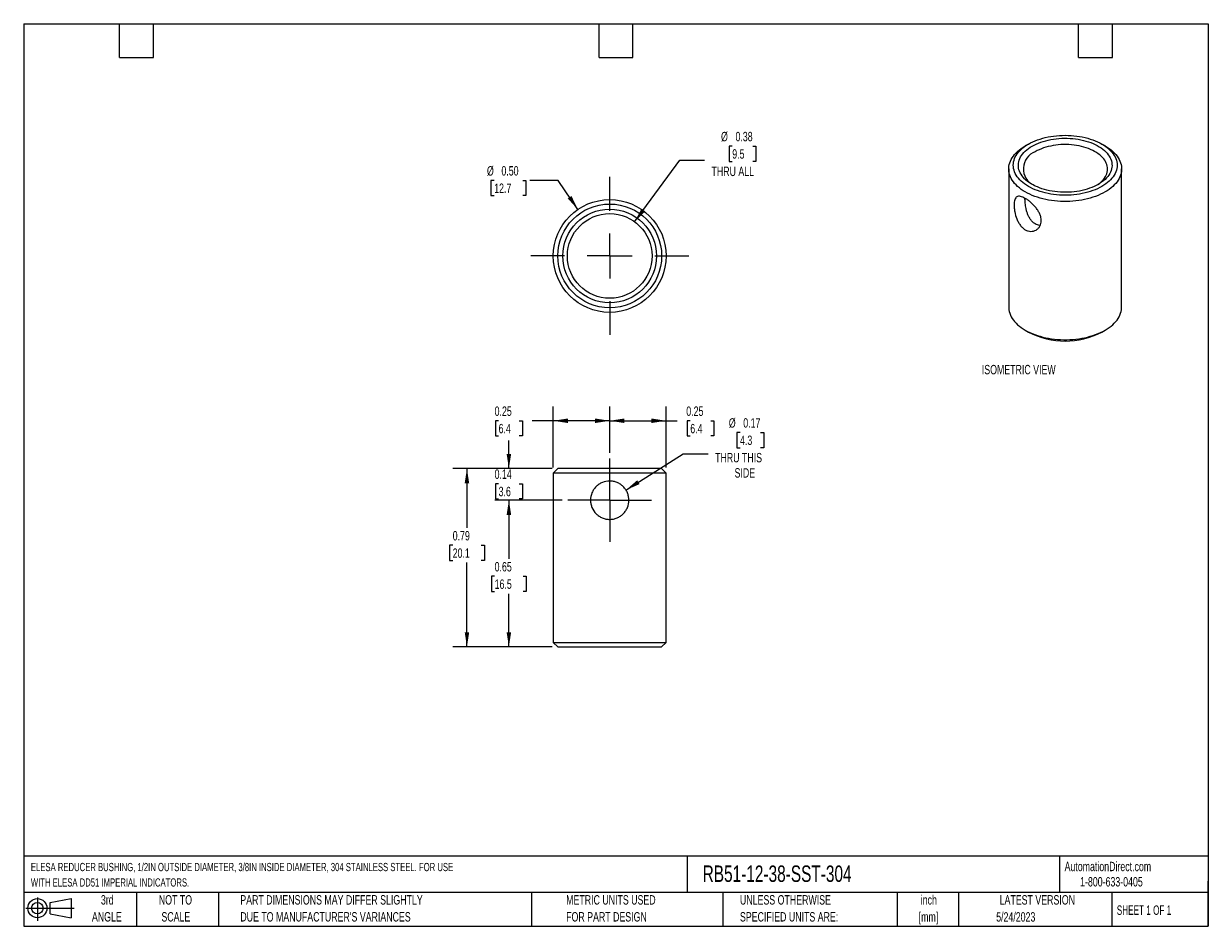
# Model space of a CAD drawing. Header units: inches. Extents: x 0.12 to 5.38, y 0.12 to 4.12.
import ezdxf

# ---------------------------------------------------------------- set-up
doc = ezdxf.new("R2010")
doc.units = ezdxf.units.IN
doc.header["$LTSCALE"] = 0.5
doc.header["$MEASUREMENT"] = 0
doc.linetypes.add('CENTERX2', pattern=[0.8, 0.5, -0.1, 0.1, -0.1])
doc.layers.add('CENTER', color=40, linetype='CENTERX2')
doc.layers.add('DIMENSIONS', color=140, linetype='Continuous', lineweight=25)
doc.layers.add('TEXT', color=140, linetype='Continuous', lineweight=25)
doc.styles.add('SLDTEXTSTYLE0', font='TXT', dxfattribs={"width": 0.7})
doc.styles.add('SLDTEXTSTYLE1', font='TXT', dxfattribs={"width": 0.65})
doc.dimstyles.new('SLDDIMSTYLE0', dxfattribs={"dimtxt": 0.04248, "dimasz": 0.065, "dimexe": 0, "dimexo": 0.0625, "dimgap": 0.01062, "dimtad": 0, "dimtih": 1, "dimtoh": 1, "dimrnd": 1e-09, "dimdsep": 46, "dimtxsty": 'SLDTEXTSTYLE0', "dimsah": 1, "dimcen": 0, "dimadec": 0, "dimazin": 2, "dimtfac": 1, "dimtofl": 0, "dimtmove": 0, "dimatfit": 3, "dimfxl": 0, "dimfrac": 2, "dimtolj": 1, "dimtzin": 12, "dimarcsym": 0})
doc.dimstyles.new('SLDDIMSTYLE1', dxfattribs={"dimtxt": 0.04248, "dimasz": 0.065, "dimexe": 0, "dimexo": 0.0625, "dimgap": 0.01062, "dimtad": 0, "dimtih": 1, "dimtoh": 1, "dimrnd": 1e-09, "dimdsep": 46, "dimtxsty": 'SLDTEXTSTYLE0', "dimsah": 1, "dimcen": 0.09, "dimadec": 0, "dimazin": 2, "dimtfac": 1, "dimtofl": 0, "dimtmove": 0, "dimatfit": 3, "dimfxl": 0, "dimfrac": 2, "dimtolj": 1, "dimtzin": 12, "dimarcsym": 0})
doc.dimstyles.new('SLDDIMSTYLE2', dxfattribs={"dimtxt": 0.04248, "dimasz": 0.065, "dimexe": 0, "dimexo": 0.0625, "dimgap": 0.01062, "dimtad": 0, "dimtih": 1, "dimtoh": 1, "dimrnd": 1e-09, "dimdsep": 46, "dimtxsty": 'SLDTEXTSTYLE0', "dimsah": 1, "dimcen": 0.09, "dimadec": 0, "dimazin": 2, "dimtfac": 1, "dimtmove": 0, "dimatfit": 0, "dimfxl": 0, "dimfrac": 2, "dimtolj": 1, "dimtzin": 12, "dimarcsym": 0})
doc.dimstyles.new('SLDDIMSTYLE3', dxfattribs={"dimtxt": 0.04248, "dimasz": 0.065, "dimexe": 0, "dimexo": 0.0625, "dimgap": 0.01062, "dimtad": 0, "dimtih": 1, "dimtoh": 1, "dimrnd": 1e-09, "dimzin": 0, "dimdsep": 46, "dimtxsty": 'SLDTEXTSTYLE0', "dimsah": 1, "dimcen": 0, "dimadec": 0, "dimazin": 0, "dimtfac": 1, "dimtofl": 0, "dimtmove": 0, "dimatfit": 3, "dimfxl": 0, "dimfrac": 2, "dimtolj": 1, "dimtzin": 12, "dimarcsym": 0})

# ---------------------------------------------------------------- blocks, each defined once
blk = doc.blocks.new('Block11')
at = {"color": 7, "linetype": 'Continuous', "lineweight": 18}
for p, q in [((0, 0.0567), (0.2141, 0.0567)), ((0.051, 0.1045), (0.051, 0)), ((0.1079, 0.082), (0.2003, 0.0991)), ((0.1079, 0.0314), (0.1079, 0.082)), ((0.2003, 0.0991), (0.2003, 0.0144)), ((0.1079, 0.0314), (0.2003, 0.0144))]:
    blk.add_line(p, q, dxfattribs=at)
for radius in [0.0423, 0.0253]:
    blk.add_circle((0.051, 0.0567), radius, dxfattribs=at)
blk = doc.blocks.new('Block12')
at = {"color": 7, "linetype": 'Continuous'}
blk.add_blockref('Block11', (0, 0), dxfattribs=at)
blk = doc.blocks.new('SW_NOTE_0')
at = {"layer": 'TEXT', "color": 0, "char_height": 0.036458, "attachment_point": 1, "style": 'SLDTEXTSTYLE0'}
for s, insert in [('ELESA REDUCER BUSHING, 1/2IN OUTSIDE DIAMETER, 3/8IN INSIDE DIAMETER, 304 STAINLESS STEEL. FOR USE', (0, 0.047)), ('WITH ELESA DD51 IMPERIAL INDICATORS.', (0, -0.0213))]:
    blk.add_mtext(s, dxfattribs=dict(at, insert=insert))
blk = doc.blocks.new('SW_NOTE_0_1')
at = {"layer": 'TEXT', "color": 0, "char_height": 0.04167, "attachment_point": 2, "style": 'SLDTEXTSTYLE0'}
for s, insert in [('inch', (0.0625, 0.0537)), ('[mm]', (0.0611, -0.0215))]:
    blk.add_mtext(s, dxfattribs=dict(at, insert=insert))
blk = doc.blocks.new('SW_NOTE_0_2')
at = {"layer": 'TEXT', "color": 0, "char_height": 0.041667, "attachment_point": 1, "style": 'SLDTEXTSTYLE0'}
for s, insert in [('UNLESS OTHERWISE', (0, 0.0537)), ('SPECIFIED UNITS ARE:', (0, -0.0215))]:
    blk.add_mtext(s, dxfattribs=dict(at, insert=insert))
blk = doc.blocks.new('SW_NOTE_0_3')
at = {"layer": 'TEXT', "color": 0, "char_height": 0.041667, "attachment_point": 1, "style": 'SLDTEXTSTYLE0'}
for s, insert in [('PART DIMENSIONS MAY DIFFER SLIGHTLY', (0, 0.0537)), ("DUE TO MANUFACTURER'S VARIANCES", (0, -0.0215))]:
    blk.add_mtext(s, dxfattribs=dict(at, insert=insert))
blk = doc.blocks.new('SW_NOTE_0_4')
at = {"layer": 'TEXT', "color": 0, "char_height": 0.04167, "attachment_point": 2, "style": 'SLDTEXTSTYLE0'}
for s, insert in [('NOT TO', (0.1035, 0.0537)), ('SCALE', (0.1054, -0.0215))]:
    blk.add_mtext(s, dxfattribs=dict(at, insert=insert))
blk = doc.blocks.new('SW_NOTE_0_5')
at = {"layer": 'TEXT', "color": 0, "char_height": 0.04167, "attachment_point": 2, "style": 'SLDTEXTSTYLE0'}
for s, insert in [('3rd', (0.0456, 0.0537)), ('ANGLE', (0.0437, -0.0215))]:
    blk.add_mtext(s, dxfattribs=dict(at, insert=insert))
blk = doc.blocks.new('SW_NOTE_0_6')
at = {"layer": 'TEXT', "color": 0, "char_height": 0.041667, "attachment_point": 1, "style": 'SLDTEXTSTYLE0'}
for s, insert in [('METRIC UNITS USED', (0, 0.0537)), ('FOR PART DESIGN', (0, -0.0215))]:
    blk.add_mtext(s, dxfattribs=dict(at, insert=insert))
blk = doc.blocks.new('_D')
at = {"layer": 'DIMENSIONS'}
for p, q in [((3.2997, 2.3135), (3.2855, 2.3135)), ((3.2855, 2.3135), (3.2855, 2.246)), ((3.3906, 2.3135), (3.4049, 2.3135)), ((3.4049, 2.3135), (3.4049, 2.246)), ((2.7941, 2.0585), (3.0484, 2.2181)), ((3.0484, 2.2181), (3.1578, 2.2181)), ((3.2855, 2.246), (3.2997, 2.246)), ((3.4049, 2.246), (3.3906, 2.246))]:
    blk.add_line(p, q, dxfattribs=at)
blk.add_solid([(2.7941, 2.0585), (2.8545, 2.0846), (2.8439, 2.1016)], dxfattribs=at)
at = {"layer": 'DIMENSIONS', "char_height": 0.04167, "attachment_point": 1, "style": 'SLDTEXTSTYLE0'}
for s, insert in [('%%c', (3.25, 2.3767)), ('0.17', (3.3141, 2.3767)), ('4.3', (3.2997, 2.2997)), ('THRU THIS', (3.1891, 2.2227)), ('SIDE', (3.2755, 2.1552))]:
    blk.add_mtext(s, dxfattribs=dict(at, insert=insert))
blk = doc.blocks.new('_D_1')
at = {"layer": 'DIMENSIONS'}
for p, q in [((2.7221, 2.2234), (2.7221, 2.4279)), ((2.9721, 2.1584), (2.9721, 2.4279)), ((2.7221, 2.3654), (2.9721, 2.3654)), ((2.9721, 2.3654), (3.0216, 2.3654)), ((3.0792, 2.3654), (3.0649, 2.3654)), ((3.0649, 2.3654), (3.0649, 2.2979)), ((3.1701, 2.3654), (3.1843, 2.3654)), ((3.1843, 2.3654), (3.1843, 2.2979)), ((3.0649, 2.2979), (3.0792, 2.2979)), ((3.1843, 2.2979), (3.1701, 2.2979))]:
    blk.add_line(p, q, dxfattribs=at)
for points in [[(2.7221, 2.3654), (2.7871, 2.3554), (2.7871, 2.3754)], [(2.9721, 2.3654), (2.9071, 2.3754), (2.9071, 2.3554)]]:
    blk.add_solid(points, dxfattribs=at)
at = {"layer": 'DIMENSIONS', "char_height": 0.04167, "attachment_point": 1, "style": 'SLDTEXTSTYLE0'}
for s, insert in [('0.25', (3.0615, 2.4287)), ('6.4', (3.0792, 2.3516))]:
    blk.add_mtext(s, dxfattribs=dict(at, insert=insert))
blk = doc.blocks.new('_D_2')
at = {"layer": 'DIMENSIONS'}
for p, q in [((2.4721, 2.1584), (2.4721, 2.4279)), ((2.7221, 2.2234), (2.7221, 2.4279)), ((2.2298, 2.3654), (2.2155, 2.3654)), ((2.2155, 2.3654), (2.2155, 2.2979)), ((2.3207, 2.3654), (2.335, 2.3654)), ((2.335, 2.3654), (2.335, 2.2979)), ((2.4721, 2.3654), (2.3783, 2.3654)), ((2.7221, 2.3654), (2.4721, 2.3654)), ((2.2155, 2.2979), (2.2298, 2.2979)), ((2.335, 2.2979), (2.3207, 2.2979))]:
    blk.add_line(p, q, dxfattribs=at)
for points in [[(2.4721, 2.3654), (2.5371, 2.3554), (2.5371, 2.3754)], [(2.7221, 2.3654), (2.6571, 2.3754), (2.6571, 2.3554)]]:
    blk.add_solid(points, dxfattribs=at)
at = {"layer": 'DIMENSIONS', "char_height": 0.04167, "attachment_point": 1, "style": 'SLDTEXTSTYLE0'}
for s, insert in [('0.25', (2.2121, 2.4287)), ('6.4', (2.2298, 2.3516))]:
    blk.add_mtext(s, dxfattribs=dict(at, insert=insert))
blk = doc.blocks.new('_D_3')
at = {"layer": 'DIMENSIONS'}
for p, q in [((2.2753, 2.1534), (2.2753, 2.2784)), ((2.4671, 2.1534), (2.2128, 2.1534)), ((2.2298, 2.0864), (2.2155, 2.0864)), ((2.2155, 2.0864), (2.2155, 2.0188)), ((2.3207, 2.0864), (2.335, 2.0864)), ((2.335, 2.0864), (2.335, 2.0188)), ((2.5121, 2.0134), (2.2128, 2.0134)), ((2.2155, 2.0188), (2.2298, 2.0188)), ((2.2753, 2.0134), (2.2753, 1.8884)), ((2.335, 2.0188), (2.3207, 2.0188))]:
    blk.add_line(p, q, dxfattribs=at)
for points in [[(2.2753, 2.1534), (2.2853, 2.2184), (2.2653, 2.2184)], [(2.2753, 2.0134), (2.2653, 1.9484), (2.2853, 1.9484)]]:
    blk.add_solid(points, dxfattribs=at)
at = {"layer": 'DIMENSIONS', "char_height": 0.04167, "attachment_point": 1, "style": 'SLDTEXTSTYLE0'}
for s, insert in [('0.14', (2.2121, 2.1496)), ('3.6', (2.2298, 2.0726))]:
    blk.add_mtext(s, dxfattribs=dict(at, insert=insert))
blk = doc.blocks.new('_D_4')
at = {"layer": 'DIMENSIONS'}
for p, q in [((2.5121, 2.0134), (2.2128, 2.0134)), ((2.2753, 2.0134), (2.2753, 1.7531)), ((2.2121, 1.6761), (2.1979, 1.6761)), ((2.1979, 1.6761), (2.1979, 1.6085)), ((2.3384, 1.6761), (2.3526, 1.6761)), ((2.3526, 1.6761), (2.3526, 1.6085)), ((2.1979, 1.6085), (2.2121, 1.6085)), ((2.2753, 1.3634), (2.2753, 1.599)), ((2.3526, 1.6085), (2.3384, 1.6085)), ((2.4671, 1.3634), (2.2128, 1.3634))]:
    blk.add_line(p, q, dxfattribs=at)
for points in [[(2.2753, 2.0134), (2.2653, 1.9484), (2.2853, 1.9484)], [(2.2753, 1.3634), (2.2853, 1.4284), (2.2653, 1.4284)]]:
    blk.add_solid(points, dxfattribs=at)
at = {"layer": 'DIMENSIONS', "char_height": 0.04167, "attachment_point": 1, "style": 'SLDTEXTSTYLE0'}
for s, insert in [('0.65', (2.2121, 1.7393)), ('16.5', (2.2121, 1.6622))]:
    blk.add_mtext(s, dxfattribs=dict(at, insert=insert))
blk = doc.blocks.new('_D_5')
at = {"layer": 'DIMENSIONS'}
for p, q in [((2.4671, 2.1534), (2.0269, 2.1534)), ((2.0894, 2.1534), (2.0894, 1.8905)), ((2.0263, 1.8135), (2.0121, 1.8135)), ((2.0121, 1.8135), (2.0121, 1.746)), ((2.1526, 1.8135), (2.1668, 1.8135)), ((2.1668, 1.8135), (2.1668, 1.746)), ((2.0121, 1.746), (2.0263, 1.746)), ((2.0894, 1.3634), (2.0894, 1.7365)), ((2.1668, 1.746), (2.1526, 1.746)), ((2.4671, 1.3634), (2.0269, 1.3634))]:
    blk.add_line(p, q, dxfattribs=at)
for points in [[(2.0894, 2.1534), (2.0794, 2.0884), (2.0994, 2.0884)], [(2.0894, 1.3634), (2.0994, 1.4284), (2.0794, 1.4284)]]:
    blk.add_solid(points, dxfattribs=at)
at = {"layer": 'DIMENSIONS', "char_height": 0.04167, "attachment_point": 1, "style": 'SLDTEXTSTYLE0'}
for s, insert in [('0.79', (2.0263, 1.8767)), ('20.1', (2.0263, 1.7997))]:
    blk.add_mtext(s, dxfattribs=dict(at, insert=insert))
blk = doc.blocks.new('SW_CENTERMARKSYMBOL_0')
at = {"layer": 'CENTER', "color": 0}
for p, q in [((0, 0.1), (0, 0.185)), ((0, 0), (0, 0.1)), ((-0.1, 0), (-0.185, 0)), ((0, 0), (-0.1, 0)), ((0, 0), (0, -0.1)), ((0, 0), (0.1, 0)), ((0.1, 0), (0.185, 0)), ((0, -0.1), (0, -0.185))]:
    blk.add_line(p, q, dxfattribs=at)
blk = doc.blocks.new('_D_6')
at = {"layer": 'DIMENSIONS'}
for p, q in [((3.2652, 3.5824), (3.2509, 3.5824)), ((3.2509, 3.5824), (3.2509, 3.5148)), ((3.3561, 3.5824), (3.3704, 3.5824)), ((3.3704, 3.5824), (3.3704, 3.5148)), ((2.8327, 3.247), (3.0327, 3.5207)), ((3.0327, 3.5207), (3.1421, 3.5207)), ((3.2509, 3.5148), (3.2652, 3.5148)), ((3.3704, 3.5148), (3.3561, 3.5148))]:
    blk.add_line(p, q, dxfattribs=at)
blk.add_solid([(2.8327, 3.247), (2.8792, 3.2936), (2.863, 3.3054)], dxfattribs=at)
at = {"layer": 'DIMENSIONS', "char_height": 0.04167, "attachment_point": 1, "style": 'SLDTEXTSTYLE0'}
for s, insert in [('%%c', (3.2155, 3.6456)), ('0.38', (3.2796, 3.6456)), ('9.5', (3.2652, 3.5686)), ('THRU ALL', (3.1733, 3.4915))]:
    blk.add_mtext(s, dxfattribs=dict(at, insert=insert))
blk = doc.blocks.new('_D_7')
at = {"layer": 'DIMENSIONS'}
for p, q in [((2.2102, 3.4305), (2.1959, 3.4305)), ((2.1959, 3.4305), (2.1959, 3.363)), ((2.3364, 3.4305), (2.3507, 3.4305)), ((2.3507, 3.4305), (2.3507, 3.363)), ((2.4935, 3.4305), (2.3685, 3.4305)), ((2.5811, 3.3021), (2.4935, 3.4305)), ((2.1959, 3.363), (2.2102, 3.363)), ((2.3507, 3.363), (2.3364, 3.363))]:
    blk.add_line(p, q, dxfattribs=at)
blk.add_solid([(2.5811, 3.3021), (2.5527, 3.3614), (2.5362, 3.3502)], dxfattribs=at)
at = {"layer": 'DIMENSIONS', "char_height": 0.04167, "attachment_point": 1, "style": 'SLDTEXTSTYLE0'}
for s, insert in [('%%c', (2.1781, 3.4937)), ('0.50', (2.2422, 3.4937)), ('12.7', (2.2102, 3.4167))]:
    blk.add_mtext(s, dxfattribs=dict(at, insert=insert))
blk = doc.blocks.new('SW_CENTERMARKSYMBOL_1')
at = {"layer": 'CENTER', "color": 0}
for p, q in [((0, 0.2), (0, 0.35)), ((0, 0), (0, 0.1)), ((-0.2, 0), (-0.35, 0)), ((0, 0), (-0.1, 0)), ((0, 0), (0, -0.1)), ((0, 0), (0.1, 0)), ((0.2, 0), (0.35, 0)), ((0, -0.2), (0, -0.35))]:
    blk.add_line(p, q, dxfattribs=at)

msp = doc.modelspace()

# ---------------------------------------------------------------- linework, layer by layer
for p, q in [((4.5781, 3.5915), (4.5639, 3.5833)), ((4.9176, 3.5833), (4.9034, 3.5915)), ((4.4908, 3.4813), (4.4908, 2.8688)), ((4.9908, 2.8688), (4.9908, 3.4813)), ((4.5639, 2.7668), (4.5781, 2.7586)), ((4.9034, 2.7586), (4.9176, 2.7668)), ((2.4921, 2.1534), (2.4721, 2.1334)), ((2.9521, 2.1534), (2.4921, 2.1534)), ((2.9721, 2.1334), (2.9521, 2.1534)), ((2.4721, 2.1334), (2.4721, 1.3834)), ((2.9721, 2.1334), (2.4721, 2.1334)), ((2.9721, 1.3834), (2.9721, 2.1334)), ((2.4721, 1.3834), (2.4921, 1.3634)), ((2.4721, 1.3834), (2.9721, 1.3834)), ((2.9521, 1.3634), (2.9721, 1.3834)), ((2.4921, 1.3634), (2.9521, 1.3634))]:
    msp.add_line(p, q)
at = {"flags": 128}
for points in [[(4.5781, 3.5915), (4.5875, 3.5966), (4.5973, 3.6014), (4.6077, 3.6059), (4.6184, 3.61), (4.6295, 3.6138), (4.641, 3.6172), (4.6527, 3.6203), (4.6648, 3.6229), (4.6771, 3.6252), (4.6896, 3.627), (4.7022, 3.6285), (4.715, 3.6295), (4.7279, 3.6301), (4.7408, 3.6304), (4.7536, 3.6301), (4.7665, 3.6295), (4.7793, 3.6285), (4.7919, 3.627), (4.8044, 3.6252), (4.8167, 3.6229), (4.8288, 3.6203), (4.8405, 3.6172), (4.852, 3.6138), (4.8631, 3.61), (4.8738, 3.6059), (4.8842, 3.6014), (4.894, 3.5966), (4.9034, 3.5915), (4.9122, 3.5861), (4.9206, 3.5804), (4.9283, 3.5744), (4.9355, 3.5682), (4.9421, 3.5618), (4.948, 3.5552), (4.9532, 3.5484), (4.9578, 3.5414), (4.9618, 3.5343), (4.965, 3.5271), (4.9675, 3.5198), (4.9693, 3.5124), (4.9704, 3.505), (4.9708, 3.4976), (4.9704, 3.4901), (4.9693, 3.4827), (4.9675, 3.4753), (4.965, 3.468), (4.9618, 3.4608), (4.9578, 3.4537), (4.9532, 3.4468), (4.948, 3.44), (4.9421, 3.4334), (4.9355, 3.4269), (4.9283, 3.4207), (4.9206, 3.4148), (4.9122, 3.4091), (4.9034, 3.4037), (4.894, 3.3986), (4.8842, 3.3938), (4.8738, 3.3893), (4.8631, 3.3852), (4.852, 3.3814), (4.8405, 3.378), (4.8288, 3.3749), (4.8167, 3.3723), (4.8044, 3.37), (4.7919, 3.3681), (4.7793, 3.3667), (4.7665, 3.3656), (4.7536, 3.365), (4.7408, 3.3648), (4.7279, 3.365), (4.715, 3.3656), (4.7022, 3.3667), (4.6896, 3.3681), (4.6771, 3.37), (4.6648, 3.3723), (4.6527, 3.3749), (4.641, 3.378), (4.6295, 3.3814), (4.6184, 3.3852), (4.6077, 3.3893), (4.5973, 3.3938), (4.5875, 3.3986), (4.5781, 3.4037), (4.5693, 3.4091), (4.5609, 3.4148), (4.5532, 3.4207), (4.546, 3.4269), (4.5394, 3.4334), (4.5335, 3.44), (4.5283, 3.4468), (4.5237, 3.4537), (4.5197, 3.4608), (4.5165, 3.468), (4.514, 3.4753), (4.5122, 3.4827), (4.5111, 3.4901), (4.5108, 3.4976), (4.5111, 3.505), (4.5122, 3.5124), (4.514, 3.5198), (4.5165, 3.5271), (4.5197, 3.5343), (4.5237, 3.5414), (4.5283, 3.5484), (4.5335, 3.5552), (4.5394, 3.5618), (4.546, 3.5682), (4.5532, 3.5744), (4.5609, 3.5804), (4.5693, 3.5861), (4.5781, 3.5915)], [(4.9176, 3.5833), (4.9268, 3.5776), (4.9356, 3.5717), (4.9438, 3.5654), (4.9514, 3.559), (4.9584, 3.5523), (4.9647, 3.5454), (4.9704, 3.5383), (4.9754, 3.531), (4.9797, 3.5236), (4.9834, 3.5161), (4.9863, 3.5084), (4.9885, 3.5007), (4.9899, 3.493), (4.9907, 3.4852), (4.9907, 3.4773), (4.9899, 3.4695), (4.9885, 3.4618), (4.9863, 3.4541), (4.9834, 3.4464), (4.9797, 3.4389), (4.9754, 3.4315), (4.9704, 3.4242), (4.9647, 3.4171), (4.9584, 3.4102), (4.9514, 3.4035), (4.9438, 3.3971), (4.9356, 3.3908), (4.9268, 3.3849), (4.9175, 3.3792), (4.9077, 3.3738), (4.8974, 3.3688), (4.8866, 3.364), (4.8754, 3.3596), (4.8638, 3.3556), (4.8518, 3.352), (4.8395, 3.3487), (4.827, 3.3458), (4.8141, 3.3433), (4.8011, 3.3412), (4.7879, 3.3395), (4.7745, 3.3382), (4.761, 3.3374), (4.7475, 3.337), (4.734, 3.337), (4.7205, 3.3374), (4.707, 3.3382), (4.6936, 3.3395), (4.6804, 3.3412), (4.6674, 3.3433), (4.6545, 3.3458), (4.642, 3.3487), (4.6297, 3.352), (4.6177, 3.3556), (4.6061, 3.3596), (4.5949, 3.364), (4.5841, 3.3688), (4.5738, 3.3738), (4.564, 3.3792), (4.5547, 3.3849), (4.5459, 3.3908), (4.5377, 3.3971), (4.5301, 3.4035), (4.5231, 3.4102), (4.5168, 3.4171), (4.5111, 3.4242), (4.5061, 3.4315), (4.5018, 3.4389), (4.4981, 3.4464), (4.4952, 3.4541), (4.493, 3.4618), (4.4916, 3.4695), (4.4908, 3.4773), (4.4908, 3.4852), (4.4916, 3.493), (4.493, 3.5007), (4.4952, 3.5084), (4.4981, 3.5161), (4.5018, 3.5236), (4.5061, 3.531), (4.5111, 3.5383), (4.5168, 3.5454), (4.5231, 3.5523), (4.5301, 3.559), (4.5377, 3.5654), (4.5459, 3.5717), (4.5547, 3.5776), (4.564, 3.5833), (4.564, 3.5833)], [(4.594, 3.5823), (4.603, 3.5872), (4.6124, 3.5917), (4.6223, 3.5959), (4.6326, 3.5998), (4.6433, 3.6033), (4.6543, 3.6065), (4.6656, 3.6092), (4.6772, 3.6116), (4.689, 3.6136), (4.701, 3.6152), (4.7132, 3.6163), (4.7254, 3.617), (4.7377, 3.6174), (4.75, 3.6173), (4.7622, 3.6167), (4.7744, 3.6158), (4.7865, 3.6144), (4.7984, 3.6127), (4.8101, 3.6105), (4.8216, 3.6079), (4.8328, 3.6049), (4.8436, 3.6016), (4.8541, 3.5979), (4.8642, 3.5939), (4.8739, 3.5895), (4.8831, 3.5848), (4.8918, 3.5797), (4.8999, 3.5744), (4.9075, 3.5688), (4.9146, 3.563), (4.921, 3.557), (4.9267, 3.5507), (4.9319, 3.5442), (4.9363, 3.5376), (4.9401, 3.5309), (4.9431, 3.524), (4.9455, 3.517), (4.9471, 3.51), (4.948, 3.5029), (4.9482, 3.4958), (4.9477, 3.4887), (4.9464, 3.4817), (4.9444, 3.4746), (4.9417, 3.4677), (4.9383, 3.4609), (4.9342, 3.4542), (4.9294, 3.4477), (4.9239, 3.4413), (4.9178, 3.4351), (4.9111, 3.4292), (4.9038, 3.4235), (4.8959, 3.418), (4.8875, 3.4129), (4.8785, 3.408), (4.8691, 3.4035), (4.8592, 3.3992), (4.8489, 3.3954), (4.8382, 3.3918), (4.8272, 3.3887), (4.8159, 3.3859), (4.8043, 3.3835), (4.7925, 3.3816), (4.7805, 3.38), (4.7683, 3.3789), (4.7561, 3.3781), (4.7438, 3.3778), (4.7315, 3.3779), (4.7193, 3.3784), (4.7071, 3.3794), (4.695, 3.3807), (4.6831, 3.3825), (4.6714, 3.3847), (4.6599, 3.3873), (4.6487, 3.3902), (4.6379, 3.3935), (4.6274, 3.3972), (4.6173, 3.4013), (4.6076, 3.4057), (4.5984, 3.4104), (4.5897, 3.4154), (4.5816, 3.4207), (4.574, 3.4263), (4.5669, 3.4321), (4.5605, 3.4382), (4.5548, 3.4445), (4.5496, 3.4509), (4.5452, 3.4575), (4.5414, 3.4643), (4.5384, 3.4712), (4.536, 3.4781), (4.5344, 3.4852), (4.5335, 3.4923), (4.5333, 3.4994), (4.5338, 3.5064), (4.5351, 3.5135), (4.5371, 3.5205), (4.5398, 3.5274), (4.5432, 3.5343), (4.5473, 3.541), (4.5521, 3.5475), (4.5576, 3.5539), (4.5637, 3.56), (4.5704, 3.566), (4.5777, 3.5717), (4.5856, 3.5771), (4.594, 3.5823)], [(4.8801, 3.4088), (4.8851, 3.4122), (4.8923, 3.4175), (4.8988, 3.4231), (4.9048, 3.4288), (4.9101, 3.4348), (4.9148, 3.441), (4.9188, 3.4473), (4.9221, 3.4538), (4.9247, 3.4603), (4.9266, 3.467), (4.9278, 3.4737), (4.9282, 3.4804), (4.928, 3.4871), (4.927, 3.4938), (4.9253, 3.5005), (4.9228, 3.5071), (4.9197, 3.5136), (4.9159, 3.5199), (4.9114, 3.5261), (4.9062, 3.5322), (4.9004, 3.538), (4.894, 3.5436), (4.887, 3.549), (4.8794, 3.5541), (4.8713, 3.559), (4.8626, 3.5635), (4.8535, 3.5677), (4.844, 3.5716), (4.8341, 3.5751), (4.8238, 3.5783), (4.8132, 3.5811), (4.8023, 3.5835), (4.7912, 3.5855), (4.7798, 3.5871), (4.7684, 3.5883), (4.7568, 3.5891), (4.7451, 3.5895), (4.7335, 3.5894), (4.7218, 3.5889), (4.7103, 3.5881), (4.6988, 3.5868), (4.6875, 3.585), (4.6765, 3.5829), (4.6656, 3.5804), (4.6551, 3.5775), (4.6449, 3.5743), (4.6351, 3.5707), (4.6256, 3.5667), (4.6167, 3.5624), (4.6082, 3.5578)], [(4.4908, 2.8688), (4.4908, 2.8649), (4.4916, 2.8571), (4.493, 2.8494), (4.4952, 2.8416), (4.4981, 2.834), (4.5018, 2.8265), (4.5061, 2.8191), (4.5111, 2.8118), (4.5168, 2.8047), (4.5231, 2.7978), (4.5301, 2.7911), (4.5377, 2.7846), (4.5459, 2.7784), (4.5547, 2.7725), (4.564, 2.7668), (4.5738, 2.7614), (4.5841, 2.7564), (4.5949, 2.7516), (4.6061, 2.7472), (4.6177, 2.7432), (4.6297, 2.7396), (4.642, 2.7363), (4.6545, 2.7334), (4.6674, 2.7309), (4.6804, 2.7288), (4.6936, 2.7271), (4.707, 2.7258), (4.7205, 2.725), (4.734, 2.7246), (4.7475, 2.7246), (4.761, 2.725), (4.7745, 2.7258), (4.7879, 2.7271), (4.8011, 2.7288), (4.8141, 2.7309), (4.827, 2.7334), (4.8395, 2.7363), (4.8518, 2.7396), (4.8638, 2.7432), (4.8754, 2.7472), (4.8866, 2.7516), (4.8974, 2.7564), (4.9077, 2.7614), (4.9175, 2.7668), (4.9268, 2.7725), (4.9356, 2.7784), (4.9438, 2.7846), (4.9514, 2.7911), (4.9584, 2.7978), (4.9647, 2.8047), (4.9704, 2.8118), (4.9754, 2.8191), (4.9797, 2.8265), (4.9834, 2.834), (4.9863, 2.8416), (4.9885, 2.8494), (4.9899, 2.8571), (4.9907, 2.8649), (4.9908, 2.8688)]]:
    msp.add_lwpolyline(points, dxfattribs=at)
for radius in [0.25, 0.23, 0.2075, 0.1875]:
    msp.add_circle((2.7221, 3.0957), radius)
for centre, radius, start, end in [((4.6363, 3.4819), 0.081, 110.3498, 244.4732), ((4.7408, 3.0705), 0.3517, 242.4515, 297.5485)]:
    msp.add_arc(centre, radius, start, end)
for points, knots in [([(4.6117, 3.3088), (4.6151, 3.3043), (4.6183, 3.2998), (4.6239, 3.2906), (4.6264, 3.2858), (4.6304, 3.2762), (4.632, 3.2714), (4.6341, 3.2619), (4.6346, 3.2571), (4.6346, 3.2435), (4.6324, 3.2348), (4.6264, 3.2241), (4.6239, 3.2208), (4.6183, 3.215), (4.6151, 3.2126), (4.6083, 3.2086), (4.6045, 3.2071), (4.5968, 3.2051), (4.5927, 3.2046), (4.5845, 3.2048), (4.5803, 3.2054), (4.572, 3.2078), (4.5679, 3.2095), (4.56, 3.2141), (4.5562, 3.2169), (4.549, 3.2235), (4.5455, 3.2273), (4.5392, 3.2355), (4.5364, 3.2399), (4.5311, 3.2495), (4.5287, 3.2545), (4.5225, 3.27), (4.5194, 3.281), (4.5164, 3.2971), (4.5156, 3.3024), (4.5146, 3.3126), (4.5144, 3.3174), (4.5144, 3.3312), (4.5154, 3.339), (4.5184, 3.3481), (4.5197, 3.3507), (4.5228, 3.3549), (4.5246, 3.3566), (4.5287, 3.359), (4.5311, 3.3598), (4.5363, 3.3603), (4.5392, 3.3601), (4.5487, 3.3583), (4.5561, 3.3552), (4.5679, 3.3483), (4.5721, 3.3456), (4.5803, 3.3397), (4.5845, 3.3364), (4.5927, 3.3293), (4.5968, 3.3254), (4.6045, 3.3174), (4.6082, 3.3132), (4.6117, 3.3088)], [0, 0, 0, 0, 0.03125, 0.03125, 0.0625, 0.0625, 0.09375, 0.09375, 0.125, 0.125, 0.1875, 0.1875, 0.21875, 0.21875, 0.25, 0.25, 0.28125, 0.28125, 0.3125, 0.3125, 0.34375, 0.34375, 0.375, 0.375, 0.40625, 0.40625, 0.4375, 0.4375, 0.46875, 0.46875, 0.5, 0.5, 0.5625, 0.5625, 0.59375, 0.59375, 0.625, 0.625, 0.6875, 0.6875, 0.71875, 0.71875, 0.75, 0.75, 0.78125, 0.78125, 0.8125, 0.8125, 0.875, 0.875, 0.90625, 0.90625, 0.9375, 0.9375, 0.96875, 0.96875, 1, 1, 1, 1]), ([(4.6298, 3.2308), (4.6291, 3.2308), (4.6251, 3.2307), (4.6177, 3.2328), (4.6076, 3.2371), (4.5981, 3.2442), (4.5892, 3.2537), (4.5816, 3.2652), (4.5754, 3.2781), (4.5707, 3.2916), (4.5673, 3.3049), (4.5649, 3.3179), (4.5634, 3.3304), (4.5625, 3.3418), (4.5625, 3.3484), (4.5625, 3.3514)], [0, 0, 0, 0, 0.01551, 0.095447, 0.175366, 0.262347, 0.349354, 0.439999, 0.530686, 0.615133, 0.699575, 0.77716, 0.854714, 0.934834, 1, 1, 1, 1]), ([(2.7822, 2.0735), (2.7861, 2.0696), (2.7896, 2.0653), (2.7958, 2.0561), (2.7984, 2.0512), (2.8027, 2.0409), (2.8043, 2.0356), (2.8065, 2.0246), (2.8071, 2.0189), (2.8071, 2.0022), (2.8048, 1.9909), (2.7985, 1.9756), (2.7958, 1.9707), (2.7896, 1.9615), (2.7861, 1.9572), (2.7783, 1.9494), (2.774, 1.9458), (2.7648, 1.9397), (2.76, 1.9371), (2.7496, 1.9328), (2.7442, 1.9311), (2.7333, 1.9289), (2.7277, 1.9284), (2.7164, 1.9284), (2.7109, 1.9289), (2.6999, 1.9311), (2.6945, 1.9328), (2.6843, 1.9371), (2.6794, 1.9397), (2.6702, 1.9459), (2.6659, 1.9494), (2.6542, 1.9611), (2.6479, 1.9705), (2.6415, 1.9858), (2.6398, 1.9913), (2.6377, 2.0022), (2.6371, 2.0078), (2.6371, 2.0247), (2.6393, 2.0358), (2.6458, 2.0512), (2.6484, 2.0561), (2.6545, 2.0652), (2.6581, 2.0696), (2.6659, 2.0774), (2.6702, 2.0809), (2.6794, 2.0871), (2.6843, 2.0897), (2.6997, 2.0961), (2.7109, 2.0984), (2.7277, 2.0984), (2.7334, 2.0978), (2.7443, 2.0956), (2.7496, 2.094), (2.7599, 2.0897), (2.7648, 2.0871), (2.774, 2.0809), (2.7783, 2.0774), (2.7822, 2.0735)], [0, 0, 0, 0, 0.03125, 0.03125, 0.0625, 0.0625, 0.09375, 0.09375, 0.125, 0.125, 0.1875, 0.1875, 0.21875, 0.21875, 0.25, 0.25, 0.28125, 0.28125, 0.3125, 0.3125, 0.34375, 0.34375, 0.375, 0.375, 0.40625, 0.40625, 0.4375, 0.4375, 0.46875, 0.46875, 0.5, 0.5, 0.5625, 0.5625, 0.59375, 0.59375, 0.625, 0.625, 0.6875, 0.6875, 0.71875, 0.71875, 0.75, 0.75, 0.78125, 0.78125, 0.8125, 0.8125, 0.875, 0.875, 0.90625, 0.90625, 0.9375, 0.9375, 0.96875, 0.96875, 1, 1, 1, 1])]:
    msp.add_open_spline(points, degree=3, knots=knots)
at = {"layer": 'TEXT'}
for p, q in [((0.125, 4.125), (5.375, 4.125)), ((0.125, 4.125), (0.125, 0.125)), ((0.55, 3.975), (0.55, 4.125)), ((0.7, 3.975), (0.7, 4.125)), ((2.675, 3.975), (2.675, 4.125)), ((2.825, 3.975), (2.825, 4.125)), ((4.8, 3.975), (4.8, 4.125)), ((4.95, 3.975), (4.95, 4.125)), ((5.375, 4.125), (5.375, 0.125)), ((0.55, 3.975), (0.7, 3.975)), ((2.675, 3.975), (2.825, 3.975)), ((4.8, 3.975), (4.95, 3.975)), ((5.375, 0.4356), (0.125, 0.4356)), ((3.0661, 0.4356), (3.0661, 0.275)), ((4.7161, 0.4356), (4.7161, 0.275)), ((5.375, 0.125), (5.375, 0.325)), ((5.375, 0.275), (0.125, 0.275)), ((0.625, 0.275), (0.625, 0.125)), ((0.9884, 0.275), (0.9884, 0.125)), ((2.3749, 0.275), (2.3749, 0.125)), ((3.224, 0.275), (3.224, 0.125)), ((3.9965, 0.275), (3.9965, 0.125)), ((4.268, 0.275), (4.268, 0.125)), ((4.9478, 0.275), (4.9478, 0.125)), ((0.125, 0.125), (5.375, 0.125))]:
    msp.add_line(p, q, dxfattribs=at)

# ---------------------------------------------------------------- block references
at = {"layer": 'CENTER'}
for name, p in [('SW_CENTERMARKSYMBOL_1', (2.7221, 3.0957)), ('SW_CENTERMARKSYMBOL_0', (2.7221, 2.0134))]:
    msp.add_blockref(name, p, dxfattribs=at)
at = {"layer": 'TEXT'}
for name, p in [('SW_NOTE_0', (0.1568, 0.3589)), ('SW_NOTE_0_5', (0.4498, 0.2094)), ('SW_NOTE_0_4', (0.694, 0.2094)), ('SW_NOTE_0_3', (1.085, 0.2094)), ('SW_NOTE_0_6', (2.5291, 0.2094)), ('SW_NOTE_0_2', (3.2994, 0.2094)), ('SW_NOTE_0_1', (4.0738, 0.2093)), ('Block12', (0.1346, 0.1487))]:
    msp.add_blockref(name, p, dxfattribs=at)

# ---------------------------------------------------------------- texts
for s, insert, char_height, attachment_point, style in [('ISOMETRIC VIEW', (4.3713, 2.6129), 0.041667, 1, 'SLDTEXTSTYLE0'), ('RB51-12-38-SST-304', (3.134, 0.3946), 0.072917, 1, 'SLDTEXTSTYLE0'), ('AutomationDirect.com', (4.7381, 0.411), 0.041667, 1, 'SLDTEXTSTYLE0'), ('1-800-633-0405', (4.8069, 0.3432), 0.041667, 1, 'SLDTEXTSTYLE0'), ('LATEST VERSION', (4.6172, 0.2631), 0.041667, 2, 'SLDTEXTSTYLE0'), ('SHEET 1 OF 1', (4.9693, 0.2175), 0.041667, 1, 'SLDTEXTSTYLE1'), ('5/24/2023', (4.5217, 0.1875), 0.04167, 2, 'SLDTEXTSTYLE0')]:
    msp.add_mtext(s, dxfattribs=dict(at, insert=insert, char_height=char_height, attachment_point=attachment_point, style=style))

# ---------------------------------------------------------------- dimensions: what is measured, and where the dimension line sits
at = {"layer": 'DIMENSIONS'}
for p1, p2, text, picture, middle in [((2.6115, 2.9443), (2.8327, 3.247), '<>\\PTHRU ALL', '_D_6', (3.3107, 3.5486)), ((2.6501, 1.9682), (2.7941, 2.0585), '<>\\PTHRU THIS\\PSIDE', '_D', (3.3452, 2.246))]:
    dim = msp.add_diameter_dim_2p(p1=p1, p2=p2, text=text, dimstyle='SLDDIMSTYLE0', dxfattribs=at)
    dim.commit()
    dim.dimension.update_dxf_attribs({"geometry": picture, "text_midpoint": middle, "dimtype": 163})
dim = msp.add_diameter_dim_2p(p1=(2.8631, 2.8892), p2=(2.5811, 3.3021), dimstyle='SLDDIMSTYLE3', dxfattribs=at)
dim.commit()
dim.dimension.update_dxf_attribs({"geometry": '_D_7', "text_midpoint": (2.2733, 3.4305), "dimtype": 163})
for base, p2, picture, middle in [((2.4721, 2.3654), (2.4721, 2.1334), '_D_2', (2.2753, 2.3654)), ((2.9721, 2.3654), (2.9721, 2.1334), '_D_1', (3.1246, 2.3654))]:
    dim = msp.add_linear_dim(base=base, p1=(2.7221, 2.1984), p2=p2, dimstyle='SLDDIMSTYLE1', dxfattribs=at)
    dim.commit()
    dim.dimension.update_dxf_attribs({"geometry": picture, "text_midpoint": middle, "dimtype": 160})
for base, p1, p2, dimstyle, picture, middle in [((2.2753, 2.1534), (2.5371, 2.0134), (2.4921, 2.1534), 'SLDDIMSTYLE2', '_D_3', (2.2753, 2.0864)), ((2.0894, 2.1534), (2.4921, 1.3634), (2.4921, 2.1534), 'SLDDIMSTYLE1', '_D_5', (2.0894, 1.8135)), ((2.2753, 1.3634), (2.5371, 2.0134), (2.4921, 1.3634), 'SLDDIMSTYLE1', '_D_4', (2.2753, 1.6761))]:
    dim = msp.add_linear_dim(base=base, p1=p1, p2=p2, angle=90, dimstyle=dimstyle, dxfattribs=at)
    dim.commit()
    dim.dimension.update_dxf_attribs({"geometry": picture, "text_midpoint": middle, "dimtype": 160})

doc.saveas('drawing.dxf')
